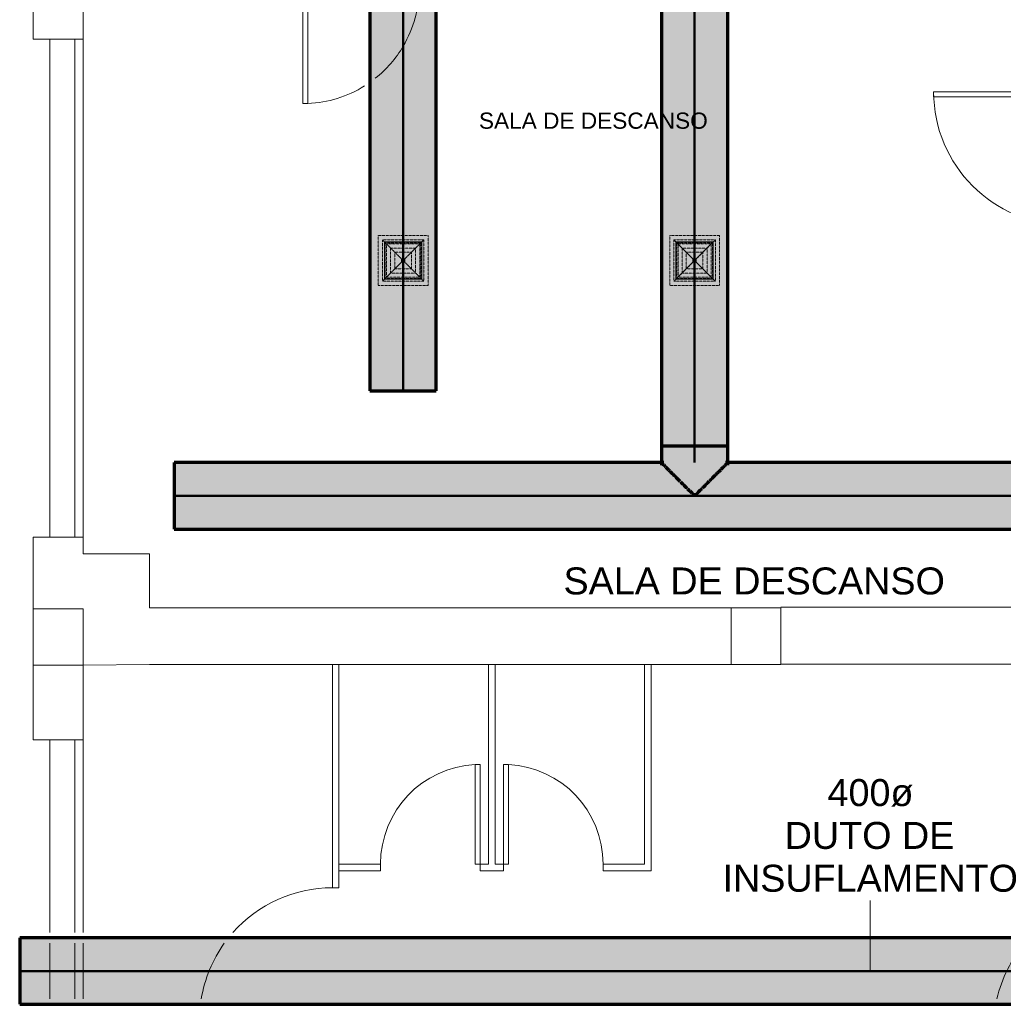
# Model space of a CAD drawing. Header units: millimetres. Extents: x -12292 to 200521, y -11014 to 10732.
# Tile 96 of 107: x -2817 to 3104, y -924 to 5004. Entities that reach past the tile are written whole.
import ezdxf

# ---------------------------------------------------------------- set-up
doc = ezdxf.new("R2010")
doc.units = ezdxf.units.MM
doc.linetypes.add('Centro', pattern=[30, 12, -6, 6, -6])
doc.linetypes.add('Oculto 1_5', pattern=[2.2, 1.5, -0.7])
for name, color, linetype, lineweight in [('A-DETL', 90, 'Oculto 1_5', 18), ('DIVISORIAS', 7, 'Continuous', 18), ('ESQ', 7, 'Continuous', 18), ('G-ANNO-TEXT', 231, 'Continuous', 18), ('M-HVAC-DUCT', 70, 'Continuous', 70), ('M-HVAC-DUCT-CNTR', 70, 'Centro', 50), ('M-HVAC-DUCT-IDEN', 70, 'Continuous', 9), ('PAREDES', 7, 'Continuous', 18), ('PEM1-Layout Superior_dwg', 8, 'Continuous', 18), ('PILAR', 7, 'Continuous', 18)]:
    doc.layers.add(name, color=color, linetype=linetype, lineweight=lineweight)
doc.styles.add('Arial_1', font='arial.ttf', dxfattribs={"height": 162.5})
doc.styles.add('Arial_2', font='arial.ttf', dxfattribs={"height": 97.5})

# ---------------------------------------------------------------- blocks, each defined once
blk = doc.blocks.new('M_Encaixe de duto redondo - Padrão-V22-RENOVAÇÃO DE AR PAVIMENTO SUPERIOR')
at = {"layer": 'M-HVAC-DUCT', "lineweight": 18}
for points in [[(-193.9, 0.8), (-178.4, 10.4), (-163, 30.7), (-155.5, 44.5), (-154.2, 45.8), (-145.1, 52.4), (-129.2, 67.5), (-108.7, 90.7), (-101.1, 97.1), (-86.8, 111.3), (-72.2, 127.4), (-60.1, 138.3), (-36.6, 162.4), (-26, 172.9), (-18, 181.6), (-9.4, 189.6), (-4.5, 195.3), (-0.6, 198.8), (0, 198.4), (0, 0), (-193.9, 0)], [(0, 198.8), (0, 200), (101.6, 200), (101.6, 0), (0, 0), (0, 195)], [(-193.9, 0), (0, 0), (-0.6, -198.8), (-1.2, -197.5), (-5.3, -194.7), (-10.4, -188.3), (-20.9, -179.1), (-27.1, -171.5), (-49.2, -149.7), (-63.4, -135.1), (-75.6, -124.4), (-93, -105), (-108.7, -90.7), (-114.2, -85.8), (-117.6, -81), (-132.5, -63.7), (-148.5, -49.6), (-155.5, -44.5), (-156.9, -43.1), (-165, -28.1), (-178.4, -10.4), (-193.9, -0.8)], [(0, -156.4), (0, 0), (101.6, 0), (101.6, -200), (0, -200), (0, -180.2)]]:
    blk.add_hatch(color=80, dxfattribs=at).paths.add_polyline_path(points)
at = {"layer": 'M-HVAC-DUCT', "color": 3}
for p, q in [((-14.4, 200), (0, 200)), ((0, 200), (101.6, 200)), ((101.6, 0), (101.6, 200)), ((-193.9, 0.8), (-193.9, 0)), ((-193.9, 0), (-193.9, -0.8)), ((101.6, -200), (101.6, 0)), ((0, -200), (-14.4, -200)), ((101.6, -200), (0, -200))]:
    blk.add_line(p, q, dxfattribs=at)
blk = doc.blocks.new('PEM1-Layout Superior_dwg-964791-RENOVAÇÃO DE AR PAVIMENTO SUPERIOR')
at = {"layer": 'DIVISORIAS', "flags": 128}
blk.add_lwpolyline([(33319.3, 61027.1), (33319.3, 60997.1), (32519.3, 60997.1), (32519.3, 61027.1)], close=True, dxfattribs=at)
at = {"layer": 'ESQ'}
for p, q in [((27349.7, 61345.7), (27349.7, 58345.7)), ((27399.7, 61345.7), (27399.7, 58345.7)), ((27349.7, 57125.7), (27349.7, 55966.1)), ((27399.7, 57125.7), (27399.7, 55966.1)), ((27349.7, 55901.1), (27349.7, 55566.1)), ((27399.7, 55901.1), (27399.7, 55566.1))]:
    blk.add_line(p, q, dxfattribs=at)
at = {"layer": 'ESQ', "flags": 128}
for points in [[(28752.3, 60957.1), (28722.3, 60957.1), (28722.3, 61657.1), (28752.3, 61657.1)], [(29759.7, 56977.4), (29789.7, 56977.4), (29789.7, 56377.4), (29759.7, 56377.4)], [(29959.7, 56977.4), (29929.7, 56977.4), (29929.7, 56377.4), (29959.7, 56377.4)]]:
    blk.add_lwpolyline(points, close=True, dxfattribs=at)
blk.add_lwpolyline([(28939.7, 57577.4), (28939.7, 56235.6), (28899.7, 56235.6), (28899.7, 57577.3)], dxfattribs=at)
at = {"layer": 'ESQ'}
for centre, radius, start, end in [((28722.3, 61657.1), 700, 329.64387, 0), ((28722.3, 61657.1), 700, 308.52583, 329.62888), ((28722.3, 61657.1), 700, 272.45559, 302.00371), ((33319.3, 61027.1), 800, 180, 270), ((29789.7, 56378.1), 600, 92.86553, 180.07164), ((29929.7, 56378.1), 600, 359.92836, 87.13447), ((28899.7, 55435.6), 800, 90, 138.46154), ((28899.7, 55435.6), 800, 144.37962, 170.59529), ((33679.7, 55385.5), 800, 139.81726, 166.94407)]:
    blk.add_arc(centre, radius, start, end, dxfattribs=at)
at = {"layer": 'PAREDES'}
for p, q in [((27199.7, 61345.7), (27199.7, 58345.7)), ((35499.7, 57925.3), (31599.7, 57925.3)), ((27199.7, 57125.7), (27199.7, 55966.1)), ((27199.7, 55901.1), (27199.7, 55566.1))]:
    blk.add_line(p, q, dxfattribs=at)
at = {"layer": 'PAREDES', "flags": 128}
for points in [[(27099.7, 61595.7), (27099.7, 61345.7), (27399.7, 61345.7), (27399.7, 61595.7)], [(31299.7, 57920.6), (27799.8, 57920.6), (27799.8, 58246), (27399.8, 58246), (27399.8, 58345.7), (27099.7, 58345.7), (27099.7, 57915.2)], [(31299.7, 57580.2), (27799.7, 57580.2), (27399.7, 57575.5), (27399.7, 57125.7), (27099.7, 57125.7), (27099.7, 57245.7), (27099.7, 57575.5)], [(29839.7, 57578.5), (29839.7, 56377.4), (29789.7, 56377.4), (29789.7, 56337.4), (29929.7, 56337.4), (29929.7, 56377.4), (29879.7, 56377.4), (29879.7, 57578.5)], [(30779.7, 57579.6), (30779.7, 56377.4), (30529.7, 56377.4), (30529.7, 56337.4), (30819.7, 56337.4), (30819.7, 57579.7)], [(31599.7, 57581.5), (33779.7, 57581.5), (33779.7, 55966.1)], [(28939.7, 56337.4), (29189.7, 56337.4), (29189.7, 56377.4), (28939.7, 56377.4)]]:
    blk.add_lwpolyline(points, dxfattribs=at)
at = {"layer": 'PILAR', "flags": 128}
for points in [[(27099.7, 57915.5), (27399.7, 57915.5), (27399.7, 57575.5), (27099.7, 57575.5), (27099.7, 57915.2)], [(31299.7, 57920.2), (31299.7, 57580.2), (31599.7, 57580.2), (31599.7, 57920.6), (31299.7, 57920.6)]]:
    blk.add_lwpolyline(points, dxfattribs=at)
blk = doc.blocks.new('11 - Difusor Quadrado - SDQ3535-997648-RENOVAÇÃO DE AR PAVIMENTO SUPERIOR')
at = {"layer": 'A-DETL', "color": 170}
for p, q in [((150, 150), (-150, 150)), ((-150, 150), (-150, -150)), ((125, 125), (-125, 125)), ((-125, 125), (-125, -125)), ((-112.5, 112.5), (-125, 125)), ((-125, 125), (-125, -125)), ((125, 125), (-125, 125)), ((-125, 125), (-112.5, 112.5)), ((125, 125), (112.5, 112.5)), ((112.5, 112.5), (125, 125)), ((125, -125), (125, 125)), ((125, -125), (125, 125)), ((150, -150), (150, 150)), ((112.5, 112.5), (-112.5, 112.5)), ((-112.5, 112.5), (-112.5, -112.5)), ((-107.5, -107.5), (-107.5, 107.5)), ((-107.5, 107.5), (107.5, 107.5)), ((-10, 10), (-107.5, 107.5)), ((-107.5, 107.5), (-10, 10)), ((100, 100), (-100, 100)), ((-100, 100), (-100, -100)), ((75, 75), (-75, 75)), ((-75, 75), (-75, -75)), ((107.5, 107.5), (10, 10)), ((10, 10), (107.5, 107.5)), ((75, -75), (75, 75)), ((100, -100), (100, 100)), ((107.5, 107.5), (107.5, -107.5)), ((112.5, -112.5), (112.5, 112.5)), ((50, 50), (-50, 50)), ((-50, 50), (-50, -50)), ((10, 10), (-10, 10)), ((-10, 10), (-10, -10)), ((-10, -10), (-10, 10)), ((-10, 10), (10, 10)), ((10, -10), (10, 10)), ((10, 10), (10, -10)), ((50, -50), (50, 50)), ((-107.5, -107.5), (-10, -10)), ((-10, -10), (-107.5, -107.5)), ((-50, -50), (50, -50)), ((-10, -10), (10, -10)), ((10, -10), (-10, -10)), ((10, -10), (107.5, -107.5)), ((107.5, -107.5), (10, -10)), ((-125, -125), (-112.5, -112.5)), ((-112.5, -112.5), (-125, -125)), ((-112.5, -112.5), (112.5, -112.5)), ((107.5, -107.5), (-107.5, -107.5)), ((-100, -100), (100, -100)), ((-75, -75), (75, -75)), ((112.5, -112.5), (125, -125)), ((125, -125), (112.5, -112.5)), ((-150, -150), (150, -150)), ((-125, -125), (125, -125)), ((-125, -125), (125, -125))]:
    blk.add_line(p, q, dxfattribs=at)

msp = doc.modelspace()

# ---------------------------------------------------------------- hatches: boundary and pattern name
at = {"layer": 'M-HVAC-DUCT'}
for color, points in [(11, [(-509.407, 2769.837), (-509.407, 9468.237), (-709.407, 9468.237), (-709.407, 7665.214), (-706.925, 7663.989), (-704.073, 7659.88), (-697.621, 7654.735), (-688.529, 7644.336), (-680.931, 7638.073), (-659.081, 7615.993), (-642.938, 7600.026), (-633.85, 7589.657), (-618.59, 7576.539), (-604.404, 7561.963), (-595.169, 7550.975), (-590.431, 7547.657), (-571.832, 7531.243), (-557.678, 7514.783), (-553.911, 7509.718), (-552.555, 7508.362), (-541.534, 7502.253), (-539.599, 7500.265), (-524.161, 7486.814), (-515.503, 7475.51), (-515.503, 7454.918), (-525.817, 7441.452), (-546.446, 7425.035), (-553.911, 7420.71), (-555.227, 7419.394), (-561.77, 7410.371), (-576.925, 7394.479), (-599.542, 7374.546), (-608.093, 7364.675), (-620.732, 7352.008), (-636.436, 7337.82), (-647.711, 7325.289), (-673.486, 7300.036), (-682.266, 7291.244), (-690.968, 7283.191), (-698.993, 7274.583), (-704.672, 7269.745), (-708.206, 7265.799), (-709.407, 7265.214), (-709.407, 2769.837), (-553.911, 2769.837)]), (11, [(-509.407, 2769.837), (-309.407, 2769.837), (-309.407, 9468.237), (-509.407, 9468.237), (-509.407, 3632.551)]), (3, [(1245.427, 2438.954), (1245.427, 8937.354), (1045.427, 8937.354), (1045.427, 2438.954), (1200.923, 2438.954)]), (3, [(1245.427, 2438.954), (1445.427, 2438.954), (1445.427, 8937.354), (1245.427, 8937.354), (1245.427, 2744.605)]), (3, [(19573.518, 2137.354), (19882.65, 2137.354), (19882.65, 2337.354), (1445.427, 2337.354), (1444.202, 2334.872), (1440.093, 2332.02), (1434.949, 2325.568), (1422.451, 2313.925), (1418.286, 2308.878), (1396.206, 2287.028), (1383.579, 2273.812), (1369.87, 2261.797), (1356.752, 2246.537), (1342.177, 2232.35), (1331.189, 2223.115), (1327.446, 2217.887), (1311.457, 2199.779), (1294.996, 2185.625), (1289.932, 2181.858), (1288.575, 2180.502), (1282.467, 2169.481), (1280.479, 2167.546), (1267.028, 2152.108), (1255.724, 2143.45), (1235.131, 2143.45), (1221.666, 2153.764), (1204.693, 2175.536), (1200.923, 2181.858), (1199.608, 2183.174), (1190.584, 2189.717), (1174.692, 2204.872), (1161.971, 2219.797), (1162.984, 2219.797), (1154.76, 2227.489), (1146.546, 2234.426), (1132.221, 2248.679), (1118.033, 2264.383), (1105.502, 2275.658), (1081.075, 2300.632), (1071.458, 2310.213), (1063.404, 2318.915), (1054.796, 2326.94), (1049.375, 2333.016), (1046.012, 2336.153), (1045.427, 2337.354), (-1887.852, 2337.354), (-1887.852, 2137.354), (19117.559, 2137.354)]), (3, [(-1856.575, 1937.354), (19882.65, 1937.354), (19882.65, 2137.354), (-1887.852, 2137.354), (-1887.852, 1937.354)]), (3, [(19882.65, -724.163), (19882.65, -524.163), (-2817.35, -524.163), (-2817.35, -724.163), (19573.518, -724.163)]), (3, [(11822.208, -924.163), (19882.65, -924.163), (19882.65, -724.163), (-2817.35, -724.163), (-2817.35, -924.163), (10910.289, -924.163)])]:
    msp.add_hatch(color=color, dxfattribs=at).paths.add_polyline_path(points)
h = msp.add_hatch(color=3, dxfattribs=at)
h.paths.add_polyline_path([(1235.131, 2143.45), (1239.331, 2143.45), (1202.279, 2180.502), (1208.388, 2169.481), (1210.376, 2167.546), (1223.827, 2152.108), (1228.901, 2148.222)])
h.paths.add_polyline_path([(1199.608, 2183.174), (1161.971, 2219.797), (1162.848, 2218.535), (1179.398, 2199.779), (1193.207, 2187.358)])
h.paths.add_polyline_path([(1157.416, 2225.366), (1120.985, 2261.797), (1133.818, 2246.814), (1148.491, 2232.5)])
h.paths.add_polyline_path([(1120.628, 2262.153), (1093.764, 2288.133), (1094.596, 2287.083), (1107.275, 2273.812), (1120.319, 2262.38)])
h.paths.add_polyline_path([(1088.003, 2294.778), (1066.305, 2316.476), (1072.507, 2308.938), (1083.092, 2298.67)])
h.paths.add_polyline_path([(1064.836, 2317.946), (1054.796, 2326.94), (1055.906, 2325.568), (1063.407, 2318.912)])
h.paths.add_polyline_path([(1050.397, 2332.384), (1046.012, 2336.153), (1046.653, 2334.872), (1050.163, 2332.479)])
h = msp.add_hatch(color=3, dxfattribs=at)
h.paths.add_polyline_path([(1239.331, 2143.45), (1244.603, 2143.45), (1235.045, 2158.954), (1214.722, 2174.393), (1202.279, 2180.502), (1223.827, 2158.954)])
h.paths.add_polyline_path([(1251.523, 2143.45), (1288.575, 2180.502), (1276.133, 2174.393), (1255.81, 2158.954), (1246.252, 2143.45)])
h.paths.add_polyline_path([(1291.247, 2183.174), (1327.871, 2220.806), (1326.422, 2219.797), (1309.156, 2204.872), (1295.539, 2189.717)])
h.paths.add_polyline_path([(1199.608, 2183.174), (1195.316, 2189.717), (1181.699, 2204.872), (1159.666, 2223.115), (1193.064, 2189.717)])
h.paths.add_polyline_path([(1157.416, 2225.366), (1150.167, 2234.426), (1134.103, 2250.564), (1120.985, 2261.797), (1148.355, 2234.426)])
h.paths.add_polyline_path([(1333.439, 2225.366), (1369.87, 2261.797), (1354.55, 2248.679), (1340.688, 2234.426), (1335.141, 2227.493)])
h.paths.add_polyline_path([(1120.628, 2262.153), (1120.402, 2262.461), (1108.834, 2275.658), (1090.394, 2292.388), (1120.32, 2262.461)])
h.paths.add_polyline_path([(1370.227, 2262.153), (1396.206, 2289.016), (1395.093, 2288.133), (1382.021, 2275.658), (1370.452, 2262.461)])
h.paths.add_polyline_path([(1088.003, 2294.778), (1083.201, 2300.632), (1072.568, 2311.323), (1066.305, 2316.476), (1083.063, 2299.718)])
h.paths.add_polyline_path([(1402.852, 2294.778), (1424.55, 2316.476), (1416.937, 2310.213), (1406.768, 2299.718)])
h.paths.add_polyline_path([(1064.836, 2317.946), (1063.867, 2319.377), (1055.841, 2327.985), (1050.762, 2332.02), (1063.404, 2319.377)])
h.paths.add_polyline_path([(1426.019, 2317.946), (1435.013, 2327.985), (1433.698, 2326.94), (1426.988, 2319.377)])
h.paths.add_polyline_path([(1050.397, 2332.384), (1050.302, 2332.619), (1046.629, 2336.769), (1046.629, 2336.153), (1050.163, 2332.619)])
h.paths.add_polyline_path([(1440.458, 2332.384), (1445.427, 2337.354), (1442.961, 2336.153), (1440.554, 2332.62)])
h = msp.add_hatch(color=3, dxfattribs=at)
h.paths.add_polyline_path([(1255.724, 2143.45), (1269.189, 2153.764), (1283.893, 2170.87), (1288.575, 2180.502), (1251.523, 2143.45)])
h.paths.add_polyline_path([(1291.247, 2183.174), (1297.648, 2187.358), (1313.92, 2202.285), (1331.189, 2223.115), (1294.996, 2186.923)])
h.paths.add_polyline_path([(1333.439, 2225.366), (1344.309, 2234.426), (1357.037, 2246.814), (1369.87, 2261.797), (1335.141, 2227.068)])
h.paths.add_polyline_path([(1370.227, 2262.153), (1370.536, 2262.38), (1383.95, 2274.19), (1400.461, 2292.388), (1370.534, 2262.461)])
h.paths.add_polyline_path([(1402.852, 2294.778), (1409.78, 2300.632), (1419.397, 2310.213), (1424.55, 2316.476), (1403.404, 2295.33)])
h.paths.add_polyline_path([(1426.019, 2317.946), (1427.448, 2318.912), (1435.052, 2325.673), (1440.093, 2332.02), (1426.367, 2318.294)])
h.paths.add_polyline_path([(1440.458, 2332.384), (1440.692, 2332.479), (1444.234, 2334.904), (1444.226, 2336.153), (1440.604, 2332.531)])

# ---------------------------------------------------------------- linework, layer by layer
at = {"layer": 'A-DETL', "color": 170}
for p, q in [((-621.907, 3441.576), (-621.907, 3666.576)), ((-621.907, 3666.576), (-396.907, 3666.576)), ((-396.907, 3666.576), (-621.907, 3441.576)), ((-396.907, 3441.576), (-621.907, 3666.576)), ((-396.907, 3666.576), (-396.907, 3441.576)), ((-396.907, 3441.576), (-621.907, 3441.576))]:
    msp.add_line(p, q, dxfattribs=at)
at = {"layer": 'A-DETL', "color": 80, "linetype": 'Continuous'}
for p, q in [((1132.927, 3441.576), (1132.927, 3666.576)), ((1132.927, 3666.576), (1357.927, 3666.576)), ((1132.927, 3441.576), (1357.927, 3666.576)), ((1132.927, 3666.576), (1357.927, 3441.576)), ((1357.927, 3666.576), (1357.927, 3441.576)), ((1357.927, 3441.576), (1132.927, 3441.576))]:
    msp.add_line(p, q, dxfattribs=at)
at = {"layer": 'M-HVAC-DUCT', "color": 30}
for p, q in [((-309.407, 2769.837), (-309.407, 9468.237)), ((-709.407, 7279.596), (-709.407, 2769.837)), ((-709.407, 2769.837), (-309.407, 2769.837))]:
    msp.add_line(p, q, dxfattribs=at)
at = {"layer": 'M-HVAC-DUCT', "color": 3}
for p, q in [((1045.427, 8937.354), (1045.427, 2438.954)), ((1445.427, 2438.954), (1445.427, 8937.354)), ((1045.427, 2438.954), (1445.427, 2438.954)), ((-1887.852, 2337.354), (-1887.852, 1937.354)), ((1059.809, 2337.354), (-1887.852, 2337.354)), ((1045.427, 2337.354), (1045.427, 2322.972)), ((19882.65, 2337.354), (1431.046, 2337.354)), ((1445.427, 2322.972), (1445.427, 2337.354)), ((1244.603, 2143.45), (1235.083, 2143.45)), ((1255.772, 2143.45), (1246.252, 2143.45)), ((-1887.852, 1937.354), (19882.65, 1937.354)), ((19882.65, -524.163), (-2817.35, -524.163)), ((-2817.35, -524.163), (-2817.35, -924.163)), ((-2817.35, -924.163), (19882.65, -924.163))]:
    msp.add_line(p, q, dxfattribs=at)
for points, knots in [([(1045.427, 2337.354), (1045.427, 2337.337), (1046.648, 2336.13), (1049.388, 2333.393), (1050.163, 2332.619)], [-1, -1, -1, -1, -0.911764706, -0.882352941, -0.882352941, -0.882352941, -0.882352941]), ([(1050.394, 2332.388), (1051.9, 2330.882), (1055.651, 2327.13), (1061.107, 2321.674), (1064.534, 2318.247), (1065.115, 2317.667)], [-0.879460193, -0.879460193, -0.879460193, -0.879460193, -0.823529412, -0.764705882, -0.752963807, -0.752963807, -0.752963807, -0.752963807]), ([(1066.146, 2316.636), (1068.174, 2314.607), (1074.799, 2307.983), (1082.401, 2300.38), (1087.88, 2294.901)], [-0.746085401, -0.746085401, -0.746085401, -0.746085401, -0.705882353, -0.621974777, -0.621974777, -0.621974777, -0.621974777]), ([(1424.71, 2316.636), (1422.681, 2314.608), (1417.396, 2309.322), (1409.986, 2301.913), (1404.611, 2296.537), (1402.974, 2294.9)], [0.253914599, 0.253914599, 0.253914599, 0.253914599, 0.294117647, 0.352941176, 0.378025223, 0.378025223, 0.378025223, 0.378025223]), ([(1440.461, 2332.388), (1438.955, 2330.881), (1435.203, 2327.13), (1429.747, 2321.674), (1426.321, 2318.247), (1425.74, 2317.667)], [0.120539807, 0.120539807, 0.120539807, 0.120539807, 0.176470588, 0.235294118, 0.247036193, 0.247036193, 0.247036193, 0.247036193]), ([(1090.279, 2292.502), (1091.715, 2291.067), (1097.139, 2285.642), (1107.003, 2275.778), (1115.817, 2266.964), (1120.32, 2262.461)], [-0.60983801, -0.60983801, -0.60983801, -0.60983801, -0.588235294, -0.529411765, -0.470588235, -0.470588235, -0.470588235, -0.470588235]), ([(1120.722, 2262.06), (1129.606, 2253.176), (1141.771, 2241.011), (1154.348, 2228.434), (1157.376, 2225.405)], [-0.468842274, -0.468842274, -0.468842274, -0.468842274, -0.352941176, -0.316509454, -0.316509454, -0.316509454, -0.316509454]), ([(1370.134, 2262.062), (1364.631, 2256.56), (1352.647, 2244.576), (1340.175, 2232.104), (1333.478, 2225.407)], [0.531157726, 0.531157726, 0.531157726, 0.531157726, 0.602941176, 0.683490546, 0.683490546, 0.683490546, 0.683490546]), ([(1400.576, 2292.503), (1395.235, 2287.161), (1385.468, 2277.394), (1375.039, 2266.966), (1370.535, 2262.463)], [0.39016199, 0.39016199, 0.39016199, 0.39016199, 0.470588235, 0.529411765, 0.529411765, 0.529411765, 0.529411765]), ([(1159.637, 2223.144), (1165.657, 2217.125), (1178.848, 2203.933), (1192.305, 2190.477), (1199.59, 2183.192)], [-0.30746034, -0.30746034, -0.30746034, -0.30746034, -0.235294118, -0.151353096, -0.151353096, -0.151353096, -0.151353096]), ([(1331.217, 2223.146), (1327.651, 2219.579), (1314.528, 2206.454), (1301.106, 2193.026), (1291.267, 2183.189)], [0.69253966, 0.69253966, 0.69253966, 0.69253966, 0.735294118, 0.848646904, 0.848646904, 0.848646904, 0.848646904]), ([(1202.263, 2180.519), (1204.301, 2178.481), (1211.465, 2171.316), (1223.814, 2158.963), (1234.163, 2148.629), (1239.331, 2143.45)], [-0.141097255, -0.141097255, -0.141097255, -0.141097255, -0.117647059, -0.058823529, 0, 0, 0, 0]), ([(1288.594, 2180.517), (1287.833, 2179.758), (1275.557, 2167.487), (1263.152, 2155.103), (1251.523, 2143.45)], [0.858902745, 0.858902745, 0.858902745, 0.858902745, 0.867647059, 1, 1, 1, 1])]:
    msp.add_open_spline(points, degree=3, knots=knots, dxfattribs=at)
msp.add_open_spline([(1445.427, 2337.354), (1445.427, 2337.342), (1444.619, 2336.551), (1442.241, 2334.168), (1440.692, 2332.619)], degree=3, dxfattribs=at)
at = {"layer": 'M-HVAC-DUCT-CNTR', "color": 40, "linetype": 'Continuous'}
msp.add_line((-509.407, 9468.237), (-509.407, 2769.837), dxfattribs=at)
at = {"layer": 'M-HVAC-DUCT-CNTR', "color": 90, "linetype": 'Continuous'}
for p, q in [((1245.427, 2438.954), (1245.427, 8937.354)), ((1245.427, 2337.354), (1245.427, 2438.954)), ((19882.65, 2137.354), (-1887.852, 2137.354)), ((19882.65, -724.163), (-2817.35, -724.163))]:
    msp.add_line(p, q, dxfattribs=at)
at = {"layer": 'M-HVAC-DUCT-IDEN'}
msp.add_line((2301.39, -724.163), (2301.39, -298.212), dxfattribs=at)

# ---------------------------------------------------------------- block references
at = {"layer": 'A-DETL', "color": 170, "rotation": 180}
msp.add_blockref('11 - Difusor Quadrado - SDQ3535-997648-RENOVAÇÃO DE AR PAVIMENTO SUPERIOR', (-509.407, 3554.076), dxfattribs=at)
at = {"layer": 'A-DETL', "color": 170}
msp.add_blockref('11 - Difusor Quadrado - SDQ3535-997648-RENOVAÇÃO DE AR PAVIMENTO SUPERIOR', (1245.427, 3554.076), dxfattribs=at)
at = {"layer": 'M-HVAC-DUCT', "color": 3, "extrusion": (0, 0, -1), "rotation": 90}
msp.add_blockref('M_Encaixe de duto redondo - Padrão-V22-RENOVAÇÃO DE AR PAVIMENTO SUPERIOR', (-1245.427, 2337.354), dxfattribs=at)
at = {"layer": 'PEM1-Layout Superior_dwg', "color": 7}
msp.add_blockref('PEM1-Layout Superior_dwg-964791-RENOVAÇÃO DE AR PAVIMENTO SUPERIOR', (-29835.039, -56457.756), dxfattribs=at)

# ---------------------------------------------------------------- texts
at = {"layer": 'G-ANNO-TEXT', "color": 1, "lineweight": 9, "insert": (-52.932, 4445.3), "char_height": 97.5, "width": 1672.72097, "attachment_point": 1, "style": 'Arial_2'}
msp.add_mtext('SALA DE DESCANSO', dxfattribs=at)

# ---------------------------------------------------------------- next in the draw order: texts
at = {"layer": 'G-ANNO-TEXT', "color": 7, "lineweight": 9, "insert": (456.103, 1706.305), "char_height": 162.5, "width": 2772.23538, "attachment_point": 1, "style": 'Arial_1', "bg_fill": 3, "box_fill_scale": 1.25, "bg_fill_color": 256, "bg_fill_true_color": 13158600, "bg_fill_transparency": 0}
msp.add_mtext('SALA DE DESCANSO', dxfattribs=at)
at = {"layer": 'M-HVAC-DUCT-IDEN', "char_height": 162.5, "attachment_point": 1, "style": 'Arial_1', "bg_fill": 3, "box_fill_scale": 1.25, "bg_fill_color": 256, "bg_fill_true_color": 13158600, "bg_fill_transparency": 0}
for s, insert, width in [('400ø', (2045.514, 432.063), 620.10528), ('DUTO DE', (1787.545, 174.095), 1240.21056), ('INSUFLAMENTO', (1413.49, -83.874), 2146.91912)]:
    msp.add_mtext(s, dxfattribs=dict(at, insert=insert, width=width))

doc.saveas('drawing.dxf')
